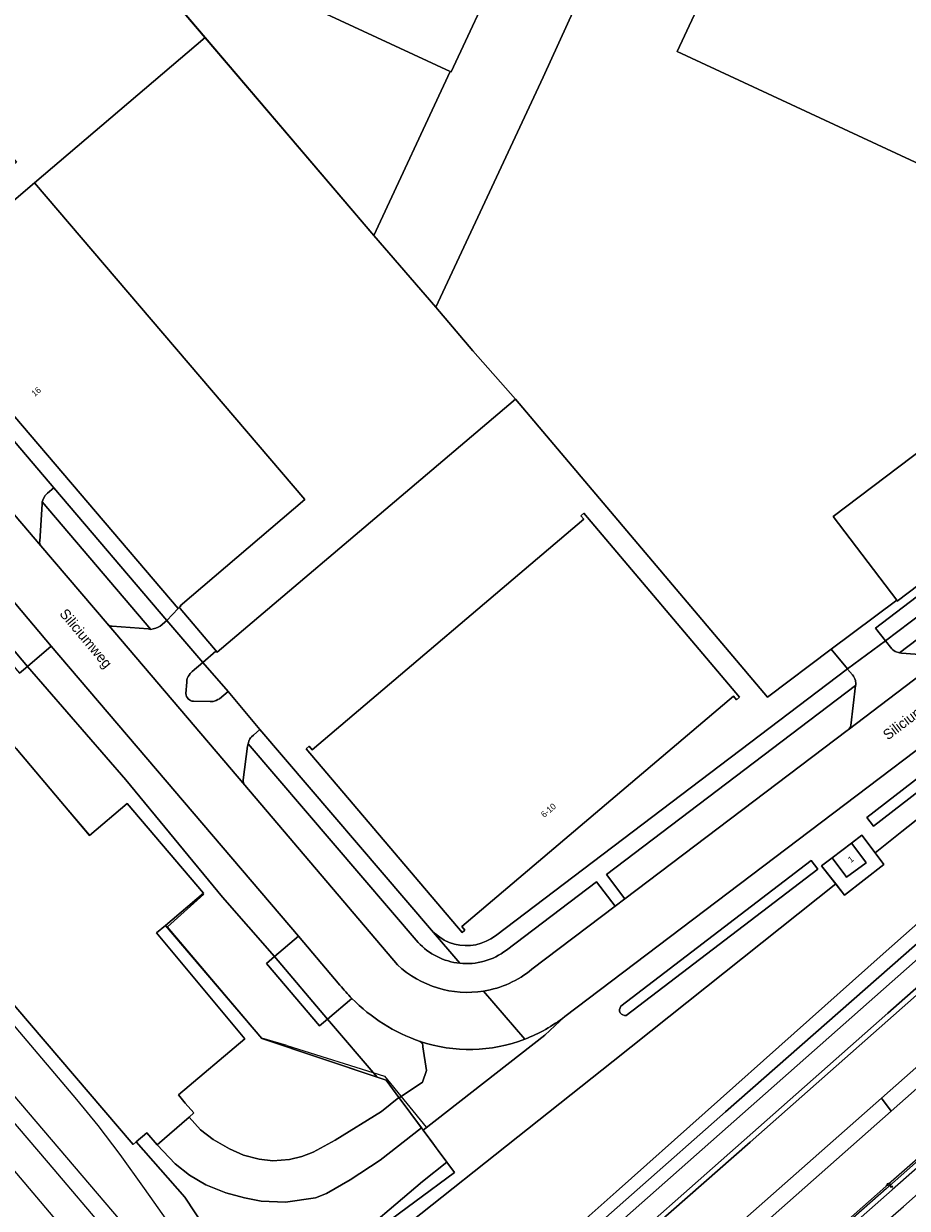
# Model space of a CAD drawing. Header units: metres. Extents: x 151448 to 154749, y 463108 to 465296.
# Tile 31 of 256: x 152224 to 152332, y 463786 to 463931. Entities that reach past the tile are written whole.
import ezdxf
from ezdxf.enums import TextEntityAlignment as Align

# ---------------------------------------------------------------- set-up
doc = ezdxf.new("R2010")
doc.units = ezdxf.units.M
doc.layers.get('0').update_dxf_attribs({"lineweight": 9})
for name, color, linetype, lineweight in [('B-ME-IE-MEUBILAIR_TROTTOIRKOLK-S', 253, 'Continuous', 9), ('B-ME-VH-KANTOPSLUITING_ACHTERKANTBAND-G', 253, 'Continuous', 9), ('B-ME-VH-KANTOPSLUITING_VOORKANTBAND-G', 253, 'Continuous', 9), ('B-ME-VH-MATERIAALGRENS-G', 253, 'Continuous', 9), ('B-PV-AM-AS_SPOOR_TREIN-G', 253, 'Continuous', 9), ('B-PV-GR-GRAS-GV', 253, 'Continuous', 9), ('B-PV-GR-GROENVOORZIENING-GV', 253, 'Continuous', 9), ('B-PV-GR-HAAG-GV', 253, 'Continuous', 9), ('B-PV-GW-TALUD_KRUIN-G', 253, 'Continuous', 9), ('B-PV-IE-TERREINAFSCHEIDING_KUNSTMATIG_HEKWERK-G', 253, 'Continuous', 9), ('B-PV-IE-TERREINAFSCHEIDING_KUNSTMATIG_MUUR-G', 253, 'Continuous', 9), ('B-PV-OG-BEBOUWING-GV', 1, 'Continuous', 9), ('B-PV-OG-BEBOUWING-T18', 2, 'Continuous', 9), ('B-PV-OG-TERREIN_BEGROEID-GV', 253, 'Continuous', 9), ('B-PV-OG-TERREIN_ERF-GV', 253, 'Continuous', 9), ('B-PV-OG-TOPOGRAFIE-T18', 2, 'Continuous', 9), ('B-PV-OG-WATER_SLOOT-GV', 253, 'Continuous', 9), ('B-PV-VH-GESLOTENVERHARDING-GV', 253, 'Continuous', 9), ('B-PV-VH-GESLOTENVERHARDING_ASFALT-GV', 253, 'Continuous', 9), ('B-PV-VH-HALFVERHARDING-GV', 253, 'Continuous', 9), ('B-PV-VH-OPENVERHARDING-GV', 253, 'Continuous', 9), ('B-PV-VH-OPENVERHARDING_BETONSTRAATSTEEN-GV', 253, 'Continuous', 9), ('B-PV-VH-OPENVERHARDING_TEGEL-GV', 253, 'Continuous', 9)]:
    doc.layers.add(name, color=color, linetype=linetype, lineweight=lineweight)
doc.styles.add('18_100', font='romans', dxfattribs={"width": 0.8, "height": 0.18})
doc.styles.add('18_200', font='romans', dxfattribs={"width": 0.8, "height": 0.36})
doc.styles.add('Drong', font='txt', dxfattribs={"height": 1.8})

# ---------------------------------------------------------------- blocks, each defined once
blk = doc.blocks.new('TROTTOIRKOLK')
at = {"ltscale": 2}
blk.add_ellipse((0, 0), major_axis=(-0.127, 0.127), ratio=1, start_param=3.926991, end_param=10.210176, dxfattribs=at)
at = {"ltscale": 2, "style": '18_100', "width": 0.8}
blk.add_text('TK', height=0.216, dxfattribs=at).set_placement((0.19, -0.37))
at = {"style": '18_200', "width": 0.8}
blk.add_attdef('HOOGTE', (0.21, 0.18), '', height=0.25, dxfattribs=at)

msp = doc.modelspace()

# ---------------------------------------------------------------- linework, layer by layer
at = {"layer": 'B-ME-VH-KANTOPSLUITING_ACHTERKANTBAND-G'}
msp.add_lwpolyline([(152443.654, 463882.122), (152440.589, 463879.781), (152431.549, 463872.682), (152422.448, 463865.23), (152412.893, 463857.418), (152406.422, 463852.078), (152404.304, 463850.451), (152401.059, 463848.252), (152397.016, 463845.738), (152391.814, 463842.329), (152386.528, 463838.25), (152375.722, 463828.797), (152355.526, 463811.036), (152347.906, 463804.288), (152337.668, 463795.332), (152329.492, 463788.103), (152318.613, 463778.511), (152310.354, 463771.258), (152300.373, 463762.461), (152291.282, 463754.432), (152283.132, 463747.262)], dxfattribs=at)
at = {"layer": 'B-ME-VH-KANTOPSLUITING_VOORKANTBAND-G'}
for points in [[(152337.589, 463795.491), (152329.428, 463788.333), (152318.507, 463778.667), (152310.324, 463771.469), (152300.213, 463762.59), (152291.168, 463754.607), (152283.035, 463747.428)], [(152285.042, 463745.106), (152292.793, 463751.892), (152301.768, 463759.756), (152313.179, 463769.825), (152322.449, 463777.966), (152331.598, 463785.915), (152339.524, 463792.965)]]:
    msp.add_lwpolyline(points, dxfattribs=at)
at = {"layer": 'B-ME-VH-MATERIAALGRENS-G', "ltscale": 0.3}
msp.add_lwpolyline([(152387.182, 463837.999), (152376.018, 463828.311), (152367.648, 463821.023), (152356.06, 463810.785), (152348.593, 463804.177), (152338.058, 463794.886), (152330.19, 463787.921), (152319.15, 463778.193), (152311.015, 463771.056), (152300.839, 463762.138), (152291.925, 463754.255), (152283.514, 463746.855)], dxfattribs=at)
at = {"layer": 'B-PV-AM-AS_SPOOR_TREIN-G', "flags": 128}
for points in [[(151645.884, 464467.578), (151661.406, 464449.2), (151694.565, 464410.444), (151701.36, 464402.353), (151720.084, 464380.436), (151751.119, 464343.821), (151769.439, 464322.479), (151776.325, 464314.282), (151789.488, 464299.025), (151805.409, 464280.142), (151839.991, 464239.747), (151962.288, 464095.963), (152000.203, 464051.449), (152004.937, 464045.994), (152099.245, 463935.178), (152113.275, 463918.806), (152192.056, 463826.252), (152198.981, 463818.219), (152206.172, 463809.67), (152217.481, 463796.517), (152235.051, 463775.752), (152269.401, 463735.426)], [(152100.814, 463942.629), (152121.855, 463917.999), (152129.027, 463909.432), (152135.646, 463901.738), (152144.59, 463891.154), (152153.442, 463880.919), (152160.684, 463872.271), (152251.706, 463765.452)], [(152116.166, 463930.779), (152119.37, 463927.661), (152123.729, 463923.271), (152127.025, 463919.805), (152131.444, 463914.859), (152135.238, 463910.614), (152139.555, 463905.639), (152147.935, 463895.873), (152156.813, 463885.438), (152166.86, 463873.612), (152175.251, 463863.755), (152187.468, 463849.468), (152197.105, 463838.151), (152203.328, 463830.834), (152213.355, 463819.052), (152222.976, 463807.754), (152230.4, 463799.002), (152233.022, 463795.791), (152235.707, 463792.269), (152238.71, 463788.091), (152241.563, 463784.051), (152244.103, 463780.309), (152247.236, 463775.58), (152253.135, 463766.639)]]:
    msp.add_lwpolyline(points, dxfattribs=at)
at = {"layer": 'B-PV-GR-GRAS-GV', "flags": 128}
for points in [[(152244.208, 463796.845), (152245.587, 463795.276), (152247.14, 463794.106), (152249.113, 463792.955), (152250.833, 463792.192), (152252.755, 463791.696), (152254.417, 463791.496), (152256.474, 463791.642), (152257.987, 463792.01), (152259.37, 463792.526), (152262.072, 463794.027), (152267.742, 463797.523), (152269.865, 463799.223), (152268.292, 463801.346), (152267.199, 463801.713), (152253.068, 463806.463), (152241.293, 463820.277), (152240.212, 463819.375), (152251.019, 463806.422), (152242.912, 463799.546), (152243.729, 463798.552), (152244.788, 463797.347)], [(152262.083, 463779.311), (152276.666, 463790.047), (152275.706, 463791.342), (152272.737, 463788.949), (152263.261, 463780.891), (152262.479, 463779.934)]]:
    msp.add_lwpolyline(points, close=True, dxfattribs=at)
msp.add_lwpolyline([(152263.261, 463780.891), (152272.737, 463788.949), (152275.706, 463791.342), (152274.656, 463792.758), (152274.411, 463793.089), (152273.8, 463793.914), (152272.821, 463795.235), (152272.605, 463795.526), (152267.568, 463791.549), (152263.879, 463789.181), (152260.979, 463787.507), (152259.639, 463786.941), (152255.977, 463786.433), (152253.005, 463786.532), (152250.984, 463786.941), (152248.697, 463787.554), (152246.248, 463788.55), (152244.232, 463789.75), (152242.505, 463791.118), (152240.282, 463793.448), (152239.012, 463794.894), (152237.726, 463793.81), (152243.68, 463787.056), (152258.901, 463763.904)], dxfattribs=at)
at = {"layer": 'B-PV-GR-GROENVOORZIENING-GV', "flags": 128}
for points in [[(152365.322, 463879.617), (152331.099, 463853.636), (152331.351, 463853.587), (152336.328, 463853.209)], [(152239.505, 463856.501), (152226.231, 463872.112), (152226.221, 463871.833), (152225.911, 463867.303)], [(152226.061, 463866.708), (152234.159, 463857.198)], [(152234.792, 463856.879), (152239.2, 463856.556), (152239.505, 463856.501)], [(152325.13, 463844.76), (152325.727, 463849.638), (152295.24, 463826.533)], [(152295.24, 463826.533), (152297.512, 463823.535), (152324.708, 463844.137), (152324.82, 463844.222)], [(152272.214, 463818.204), (152251.435, 463842.511), (152251.34, 463842.221), (152250.82, 463838.093)], [(152250.997, 463837.459), (152269.692, 463815.458)], [(152286.135, 463814.917), (152296.313, 463822.627), (152294.042, 463825.625), (152283.01, 463817.264)]]:
    msp.add_lwpolyline(points, dxfattribs=at)
at = {"layer": 'B-PV-GR-GROENVOORZIENING-GV'}
for points in [[(152225.911, 463867.303, 0.1845829), (152226.061, 463866.708)], [(152234.159, 463857.198, 0.1911673), (152234.792, 463856.879)], [(152324.82, 463844.222, 0.1646095), (152325.13, 463844.76)], [(152250.82, 463838.093, 0.2034642), (152250.997, 463837.459)], [(152277.296, 463815.653, -0.1832483), (152272.214, 463818.204)], [(152283.01, 463817.264, -0.1920172), (152277.296, 463815.653)], [(152269.692, 463815.458, 0.2318411), (152280.218, 463812.254)], [(152280.218, 463812.254, 0.1319612), (152286.135, 463814.917)]]:
    msp.add_lwpolyline(points, format="xyb", dxfattribs=at)
at = {"layer": 'B-PV-GR-GROENVOORZIENING-GV', "flags": 128}
msp.add_lwpolyline([(152330.067, 463797.565), (152328.906, 463799.161), (152280.552, 463756.469), (152281.853, 463754.926)], close=True, dxfattribs=at)
at = {"layer": 'B-PV-GR-HAAG-GV', "flags": 128}
for points in [[(152365.322, 463879.617), (152331.099, 463853.636), (152331.351, 463853.587), (152336.328, 463853.209)], [(152234.792, 463856.879), (152239.2, 463856.556), (152239.505, 463856.501), (152226.231, 463872.112), (152226.221, 463871.833), (152225.911, 463867.303)], [(152226.061, 463866.708), (152234.159, 463857.198)], [(152325.13, 463844.76), (152325.727, 463849.638), (152295.24, 463826.533), (152297.512, 463823.535), (152324.708, 463844.137), (152324.82, 463844.222)], [(152272.214, 463818.204), (152251.435, 463842.511), (152251.34, 463842.221), (152250.82, 463838.093)], [(152250.997, 463837.459), (152269.692, 463815.458)], [(152286.135, 463814.917), (152296.313, 463822.627), (152294.042, 463825.625), (152283.01, 463817.264)]]:
    msp.add_lwpolyline(points, dxfattribs=at)
at = {"layer": 'B-PV-GR-HAAG-GV'}
for points in [[(152225.911, 463867.303, 0.1845829), (152226.061, 463866.708)], [(152234.159, 463857.198, 0.1911673), (152234.792, 463856.879)], [(152324.82, 463844.222, 0.1646095), (152325.13, 463844.76)], [(152250.82, 463838.093, 0.2034642), (152250.997, 463837.459)], [(152277.296, 463815.653, -0.1832483), (152272.214, 463818.204)], [(152283.01, 463817.264, -0.1920172), (152277.296, 463815.653)], [(152269.692, 463815.458, 0.2318411), (152280.218, 463812.254)], [(152280.218, 463812.254, 0.1319612), (152286.135, 463814.917)]]:
    msp.add_lwpolyline(points, format="xyb", dxfattribs=at)
at = {"layer": 'B-PV-GR-HAAG-GV', "flags": 128}
msp.add_lwpolyline([(152330.067, 463797.565), (152328.906, 463799.161), (152280.552, 463756.469), (152281.853, 463754.926)], close=True, dxfattribs=at)
at = {"layer": 'B-PV-GW-TALUD_KRUIN-G', "flags": 128}
msp.add_lwpolyline([(152271.83, 463763.974), (152271.699, 463764.238), (152271.636, 463764.365), (152271.584, 463764.498), (152271.544, 463764.635), (152271.517, 463764.775), (152271.503, 463764.917), (152271.502, 463765.06), (152271.513, 463765.202), (152271.538, 463765.343), (152271.575, 463765.481), (152271.625, 463765.615), (152271.686, 463765.743), (152271.759, 463765.866), (152283.238, 463775.947), (152296.449, 463787.694), (152329.105, 463816.808), (152349.682, 463835.038), (152389.465, 463870.1), (152428.472, 463904.627), (152445.292, 463919.645), (152452.657, 463926.544)], dxfattribs=at)
at = {"layer": 'B-PV-IE-TERREINAFSCHEIDING_KUNSTMATIG_HEKWERK-G', "flags": 128}
for points in [[(152058.452, 463989.145), (152142.738, 463890.173), (152184.703, 463840.718), (152226.951, 463791.225), (152272.203, 463737.894)], [(152266.791, 463904.686), (152233.362, 463943.925)], [(152274.395, 463895.922), (152287.489, 463924.068), (152296.227, 463943.206)], [(152277.676, 463742.714), (152261.777, 463761.392), (152260.371, 463763.802), (152259.533, 463765.958), (152259.013, 463768.476), (152259.013, 463770.928), (152259.662, 463776.08), (152260.353, 463778.037), (152276.666, 463790.047), (152268.292, 463801.346), (152253.068, 463806.463), (152241.293, 463820.277), (152245.932, 463824.232), (152236.604, 463835.193), (152231.999, 463831.269), (152223.043, 463841.946), (152147.774, 463930.229)], [(152225.289, 463911.134), (152246.144, 463928.921)], [(152276.133, 463924.744), (152266.791, 463904.686)], [(152266.791, 463904.686), (152274.395, 463895.922)], [(152278.882, 463890.556), (152274.395, 463895.922)], [(152330.756, 463860.061), (152314.944, 463848.222), (152284.136, 463884.68)], [(152272.532, 463874.841), (152247.625, 463853.725)], [(152247.625, 463853.725), (152243.083, 463859.066)], [(152247.625, 463853.725), (152247.46, 463853.828)], [(152232.049, 463831.311), (152226.585, 463837.724)], [(152256.148, 463805.61), (152253.077, 463806.501), (152241.542, 463820.108), (152245.98, 463824.11), (152245.9, 463824.205)], [(152256.148, 463805.61), (152268.106, 463801.855), (152273.212, 463795.594)]]:
    msp.add_lwpolyline(points, dxfattribs=at)
at = {"layer": 'B-PV-IE-TERREINAFSCHEIDING_KUNSTMATIG_MUUR-G', "flags": 128}
for points in [[(152284.136, 463884.68), (152278.882, 463890.556)], [(152284.136, 463884.68), (152272.532, 463874.841)], [(152326.479, 463831.345), (152329.196, 463827.74), (152324.389, 463823.977), (152321.556, 463827.553)]]:
    msp.add_lwpolyline(points, dxfattribs=at)
at = {"layer": 'B-PV-OG-BEBOUWING-GV', "flags": 128}
for points in [[(152276.133, 463924.744), (152276.258, 463924.686), (152282.079, 463937.208), (152265.47, 463944.931), (152275.914, 463967.443), (152272.925, 463968.833), (152273.699, 463970.491), (152255.199, 463979.102), (152248.88, 463965.488), (152253.767, 463963.193), (152243.047, 463940.128)], [(152346.207, 463935.995), (152345.693, 463934.92), (152345.834, 463934.858), (152344.494, 463931.857), (152312.919, 463946.564), (152311.921, 463944.418), (152303.915, 463927.198), (152335.919, 463912.294), (152335.961, 463912.307), (152344.86, 463908.189), (152355.107, 463894.626), (152322.996, 463870.323), (152330.756, 463860.061), (152330.83, 463859.963), (152358.92, 463881.252), (152357.622, 463882.965), (152358.228, 463883.424), (152361.606, 463885.985), (152362.277, 463884.979), (152378.932, 463920.775), (152369.487, 463925.168), (152367.022, 463926.314)], [(152225.289, 463911.134), (152210.057, 463898.143), (152209.997, 463898.214), (152209.676, 463897.942), (152242.845, 463859.062), (152242.987, 463859.178), (152243.174, 463859.331), (152243.111, 463859.393), (152258.341, 463872.389)], [(152311.176, 463847.899), (152311.534, 463848.203), (152292.469, 463870.704), (152292.11, 463870.401), (152292.479, 463869.966), (152259.24, 463841.775), (152258.871, 463842.209), (152258.513, 463841.905), (152277.577, 463819.404), (152277.935, 463819.708), (152277.567, 463820.142), (152310.807, 463848.333)], [(152325.229, 463830.351), (152322.845, 463828.57), (152324.524, 463826.327), (152324.626, 463826.191), (152327.041, 463827.948), (152326.862, 463828.186)]]:
    msp.add_lwpolyline(points, close=True, dxfattribs=at)
at = {"layer": 'B-PV-OG-TERREIN_BEGROEID-GV', "flags": 128}
for points in [[(152371.577, 463870.778), (152290.142, 463809.131), (152287.716, 463806.871), (152272.821, 463795.235), (152273.8, 463793.914), (152274.411, 463793.089), (152274.656, 463792.758), (152275.706, 463791.342), (152276.666, 463790.047), (152262.083, 463779.311), (152260.353, 463778.037), (152259.662, 463776.08), (152259.482, 463774.65), (152296.055, 463803.689), (152323.299, 463825.353), (152321.556, 463827.553), (152322.845, 463828.57), (152325.229, 463830.351), (152326.479, 463831.345), (152328.111, 463829.179), (152331.39, 463831.787), (152359.568, 463854.028), (152452.22, 463927.075)], [(152359.568, 463854.028), (152331.39, 463831.787), (152328.111, 463829.179), (152329.196, 463827.74), (152324.389, 463823.977), (152323.299, 463825.353), (152296.055, 463803.689), (152259.482, 463774.65)], [(152223.043, 463841.946), (152231.999, 463831.269), (152236.604, 463835.193), (152245.932, 463824.232), (152241.293, 463820.277), (152253.068, 463806.463), (152267.199, 463801.713), (152261.138, 463808.833), (152260.147, 463807.989), (152253.649, 463815.619), (152254.641, 463816.464), (152248.257, 463823.74), (152236.461, 463838.079), (152224.42, 463851.97), (152223.431, 463851.128)], [(152277.39, 463768.866), (152309.807, 463797.474), (152368.765, 463849.249)], [(152283.238, 463775.947), (152296.449, 463787.694), (152329.105, 463816.808), (152349.682, 463835.038)], [(152349.682, 463835.038), (152329.105, 463816.808), (152296.449, 463787.694), (152283.238, 463775.947)], [(152297.027, 463810.401), (152320.293, 463828.212), (152321.123, 463827.159), (152297.669, 463809.281)], [(152264.1, 463811.355), (152261.138, 463808.833), (152267.199, 463801.713), (152268.292, 463801.346), (152269.865, 463799.223), (152269.887, 463799.194)], [(152269.887, 463799.194), (152272.761, 463801.11), (152273.243, 463802.532), (152272.803, 463805.436)]]:
    msp.add_lwpolyline(points, dxfattribs=at)
for points in [[(152383.636, 463875.529), (152327.929, 463832.425), (152327.112, 463833.488), (152382.806, 463876.582)], [(152257.564, 463818.953), (152227.335, 463854.452), (152224.42, 463851.97), (152236.461, 463838.079), (152248.257, 463823.74), (152254.641, 463816.464)], [(152326.862, 463828.186), (152327.041, 463827.948), (152324.626, 463826.191), (152324.524, 463826.327), (152322.845, 463828.57), (152321.556, 463827.553), (152323.299, 463825.353), (152324.389, 463823.977), (152329.196, 463827.74), (152328.111, 463829.179), (152326.479, 463831.345), (152325.229, 463830.351)]]:
    msp.add_lwpolyline(points, close=True, dxfattribs=at)
at = {"layer": 'B-PV-OG-TERREIN_BEGROEID-GV'}
for points in [[(152272.467, 463806.088, -0.1157849), (152264.1, 463811.355)], [(152297.669, 463809.281, -0.7275324), (152297.027, 463810.401)], [(152272.803, 463805.436, 0.2731747), (152272.467, 463806.088)]]:
    msp.add_lwpolyline(points, format="xyb", dxfattribs=at)
at = {"layer": 'B-PV-OG-TERREIN_ERF-GV', "flags": 128}
for points in [[(152296.227, 463943.206), (152287.489, 463924.068), (152274.395, 463895.922), (152278.882, 463890.556), (152284.136, 463884.68), (152314.944, 463848.222), (152322.756, 463854.071), (152330.756, 463860.061), (152322.996, 463870.323), (152355.107, 463894.626), (152344.86, 463908.189), (152335.961, 463912.307), (152335.919, 463912.294), (152303.915, 463927.198), (152311.921, 463944.418), (152304.15, 463948.009), (152299.608, 463950.119)], [(152282.079, 463937.208), (152276.258, 463924.686), (152276.133, 463924.744), (152266.791, 463904.686), (152274.395, 463895.922), (152287.489, 463924.068), (152296.227, 463943.206), (152291.748, 463945.373), (152291.83, 463945.529), (152286.992, 463947.778)], [(152234.64, 463942.424), (152221.698, 463931.423), (152214.029, 463940.445), (152204.785, 463935.221), (152213.935, 463924.441), (152223.084, 463913.662), (152207.838, 463900.719), (152207.902, 463900.663), (152207.582, 463900.39), (152209.676, 463897.942), (152209.997, 463898.214), (152210.057, 463898.143), (152225.289, 463911.134), (152246.144, 463928.921)], [(152274.395, 463895.922), (152266.791, 463904.686), (152246.144, 463928.921), (152225.289, 463911.134), (152258.341, 463872.389), (152243.111, 463859.393), (152243.174, 463859.331), (152242.987, 463859.178), (152243.083, 463859.066), (152247.625, 463853.725), (152272.532, 463874.841), (152284.136, 463884.68), (152278.882, 463890.556)], [(152252.827, 463844.24), (152273.845, 463819.698), (152274.316, 463819.235), (152274.845, 463818.831), (152275.409, 463818.489), (152276.014, 463818.213), (152276.645, 463818.009), (152277.294, 463817.875), (152277.952, 463817.818), (152278.614, 463817.835), (152279.272, 463817.929), (152279.912, 463818.098), (152280.529, 463818.338), (152281.116, 463818.644), (152281.663, 463819.018), (152324.73, 463851.654), (152322.756, 463854.071), (152314.944, 463848.222), (152284.136, 463884.68), (152272.532, 463874.841), (152247.625, 463853.725), (152247.46, 463853.828), (152245.871, 463852.444), (152248.952, 463848.889)], [(152329.376, 463855.102), (152328.154, 463856.638), (152360.221, 463881.074), (152358.228, 463883.424), (152357.622, 463882.965), (152358.92, 463881.252), (152330.83, 463859.963), (152330.756, 463860.061), (152322.756, 463854.071), (152324.73, 463851.654)], [(152311.176, 463847.899), (152310.807, 463848.333), (152277.567, 463820.142), (152277.935, 463819.708), (152277.577, 463819.404), (152258.513, 463841.905), (152258.871, 463842.209), (152259.24, 463841.775), (152292.479, 463869.966), (152292.11, 463870.401), (152292.469, 463870.704), (152311.534, 463848.203)], [(152242.845, 463859.062), (152241.449, 463857.582), (152245.871, 463852.444), (152247.46, 463853.828), (152247.625, 463853.725), (152243.083, 463859.066), (152242.987, 463859.178)]]:
    msp.add_lwpolyline(points, close=True, dxfattribs=at)
for points in [[(152234.64, 463942.424), (152246.144, 463928.921), (152266.791, 463904.686), (152276.133, 463924.744), (152243.047, 463940.128)], [(152358.228, 463883.424), (152360.221, 463881.074), (152328.154, 463856.638), (152329.376, 463855.102), (152364.077, 463881.356)]]:
    msp.add_lwpolyline(points, dxfattribs=at)
at = {"layer": 'B-PV-OG-WATER_SLOOT-GV', "flags": 128}
msp.add_lwpolyline([(152383.636, 463875.529), (152382.806, 463876.582), (152327.112, 463833.488), (152327.929, 463832.425)], close=True, dxfattribs=at)
msp.add_lwpolyline([(152297.669, 463809.281), (152321.123, 463827.159), (152320.293, 463828.212), (152297.027, 463810.401)], dxfattribs=at)
at = {"layer": 'B-PV-OG-WATER_SLOOT-GV'}
msp.add_lwpolyline([(152297.027, 463810.401, 0.7275324), (152297.669, 463809.281)], format="xyb", dxfattribs=at)
at = {"layer": 'B-PV-VH-GESLOTENVERHARDING-GV', "flags": 128}
msp.add_lwpolyline([(152212.205, 463822.896), (152237.329, 463793.476), (152237.726, 463793.81), (152239.012, 463794.894), (152240.282, 463793.448), (152244.208, 463796.845), (152244.788, 463797.347), (152243.729, 463798.552), (152242.912, 463799.546), (152251.019, 463806.422), (152240.212, 463819.375), (152241.293, 463820.277), (152245.932, 463824.232), (152236.604, 463835.193), (152231.999, 463831.269), (152223.043, 463841.946)], dxfattribs=at)
at = {"layer": 'B-PV-VH-GESLOTENVERHARDING_ASFALT-GV', "flags": 128}
for points in [[(152269.692, 463815.458), (152250.997, 463837.459), (152234.159, 463857.198), (152226.061, 463866.708), (152201.587, 463895.413), (152198.603, 463898.912), (152186.263, 463913.437), (152185.945, 463913.811), (152176.462, 463924.942), (152176.453, 463924.952), (152163.723, 463939.853)], [(152158.994, 463934.706), (152162.905, 463930.114), (152169.434, 463922.446), (152182.288, 463907.351), (152188.854, 463899.641), (152196.286, 463890.913), (152201.672, 463884.588), (152208.235, 463876.881), (152220.794, 463862.133), (152227.335, 463854.452), (152257.564, 463818.953), (152262.645, 463812.987)], [(152454.949, 463924.267), (152445.65, 463915.41), (152438.785, 463909.378), (152418.565, 463891.267), (152393.812, 463869.23), (152378.814, 463856.089), (152339.716, 463821.827), (152284.067, 463772.639), (152274.302, 463763.882), (152275.897, 463761.989), (152329.691, 463809.54), (152370.04, 463845.137), (152380.414, 463854.271)], [(152478.555, 463907.224), (152472.453, 463918.653), (152471.47, 463917.989), (152467.895, 463915.49), (152463.88, 463912.73), (152459.034, 463909.394), (152452.262, 463904.606), (152443.431, 463898.1), (152442.923, 463897.708), (152441.073, 463896.233), (152440.283, 463895.585), (152417.891, 463876.063), (152400.12, 463859.19), (152386.531, 463847.332), (152386.276, 463847.11), (152365.743, 463829.03), (152343.451, 463809.401), (152330.067, 463797.565), (152281.853, 463754.926), (152285.981, 463750.029)], [(152367.601, 463876.58), (152336.833, 463853.34), (152336.733, 463853.264), (152324.82, 463844.222), (152324.708, 463844.137), (152297.512, 463823.535), (152296.313, 463822.627), (152286.135, 463814.917)], [(152290.142, 463809.131), (152371.577, 463870.778)], [(152371.739, 463845.849), (152312.81, 463793.777), (152286.149, 463770.343), (152276.259, 463761.561), (152280.552, 463756.469), (152328.906, 463799.161), (152344.35, 463812.796)], [(152285.253, 463806.37), (152280.218, 463812.254)], [(152280.218, 463812.254), (152285.253, 463806.37)]]:
    msp.add_lwpolyline(points, dxfattribs=at)
for points in [[(152430.948, 463899.06), (152427.448, 463895.901), (152406.721, 463877.433), (152380.414, 463854.271), (152370.04, 463845.137), (152329.691, 463809.54), (152275.897, 463761.989), (152276.259, 463761.561), (152286.149, 463770.343), (152312.81, 463793.777), (152371.739, 463845.849), (152380.836, 463853.791), (152399.026, 463869.67), (152422.973, 463890.844), (152427.535, 463894.68), (152431.774, 463898.192)], [(152328.906, 463799.161), (152330.067, 463797.565), (152343.451, 463809.401), (152365.743, 463829.03), (152364.131, 463830.394), (152344.35, 463812.796)]]:
    msp.add_lwpolyline(points, close=True, dxfattribs=at)
at = {"layer": 'B-PV-VH-GESLOTENVERHARDING_ASFALT-GV'}
for points in [[(152280.218, 463812.254, -0.2318411), (152269.692, 463815.458)], [(152286.135, 463814.917, -0.1319612), (152280.218, 463812.254)], [(152262.645, 463812.987, 0.0249048), (152264.1, 463811.355)], [(152264.1, 463811.355, 0.1157849), (152272.467, 463806.088)], [(152285.253, 463806.37, 0.0742483), (152290.142, 463809.131)], [(152272.467, 463806.088, 0.1736257), (152285.253, 463806.37)]]:
    msp.add_lwpolyline(points, format="xyb", dxfattribs=at)
at = {"layer": 'B-PV-VH-HALFVERHARDING-GV', "flags": 128}
msp.add_lwpolyline([(152276.408, 463741.597), (152258.901, 463763.904), (152243.68, 463787.056), (152237.726, 463793.81), (152237.329, 463793.476), (152212.205, 463822.896), (152203.206, 463833.646), (152201.151, 463831.872), (152195.201, 463838.924), (152192.942, 463837.092), (152166.036, 463868.768), (152166.073, 463869.066), (152170.245, 463872.307), (152166.073, 463877.054), (152132.342, 463916.819), (152132.209, 463916.976), (152127.209, 463922.731), (152125.195, 463925.947), (152123.204, 463928.088), (152113.76, 463937.056)], dxfattribs=at)
at = {"layer": 'B-PV-VH-OPENVERHARDING-GV', "flags": 128}
msp.add_lwpolyline([(152269.865, 463799.223), (152267.742, 463797.523), (152262.072, 463794.027), (152259.37, 463792.526), (152257.987, 463792.01), (152256.474, 463791.642), (152254.417, 463791.496), (152252.755, 463791.696), (152250.833, 463792.192), (152249.113, 463792.955), (152247.14, 463794.106), (152245.587, 463795.276), (152244.208, 463796.845), (152240.282, 463793.448), (152242.505, 463791.118), (152244.232, 463789.75), (152246.248, 463788.55), (152248.697, 463787.554), (152250.984, 463786.941), (152253.005, 463786.532), (152255.977, 463786.433), (152259.639, 463786.941), (152260.979, 463787.507), (152263.879, 463789.181), (152267.568, 463791.549), (152272.605, 463795.526), (152269.887, 463799.194)], close=True, dxfattribs=at)
at = {"layer": 'B-PV-VH-OPENVERHARDING_BETONSTRAATSTEEN-GV', "flags": 128}
for points in [[(152198.603, 463898.912), (152201.587, 463895.413), (152226.061, 463866.708)], [(152211.916, 463892.28), (152227.636, 463873.818), (152241.449, 463857.582), (152242.845, 463859.062), (152209.676, 463897.942)], [(152225.911, 463867.303), (152226.221, 463871.833), (152226.231, 463872.112), (152226.365, 463872.502), (152226.583, 463872.858), (152226.867, 463873.16), (152227.636, 463873.818), (152211.916, 463892.28)], [(152244.194, 463850.918), (152244.337, 463851.115), (152244.361, 463851.138), (152244.556, 463851.329), (152245.871, 463852.444), (152241.449, 463857.582), (152240.663, 463856.907), (152240.396, 463856.751), (152240.107, 463856.631), (152239.809, 463856.547), (152239.505, 463856.501), (152239.2, 463856.556), (152234.792, 463856.879)], [(152234.159, 463857.198), (152250.997, 463837.459)], [(152336.328, 463853.209), (152331.351, 463853.587), (152331.099, 463853.636), (152330.587, 463853.804), (152330.294, 463854.013), (152330.165, 463854.138), (152329.376, 463855.102), (152324.73, 463851.654), (152324.748, 463851.632), (152325.338, 463850.947), (152325.458, 463850.787), (152325.561, 463850.613), (152325.641, 463850.431), (152325.698, 463850.235), (152325.743, 463849.84), (152325.763, 463849.665), (152325.727, 463849.638), (152325.13, 463844.76)], [(152324.82, 463844.222), (152336.733, 463853.264)], [(152243.794, 463848.635), (152243.909, 463850.036)], [(152252.827, 463844.24), (152248.952, 463848.889), (152247.898, 463848.022), (152247.703, 463847.902), (152247.494, 463847.804), (152247.276, 463847.729), (152247.125, 463847.677), (152247.054, 463847.674), (152246.783, 463847.662), (152244.722, 463847.7)], [(152250.82, 463838.093), (152251.34, 463842.221), (152251.435, 463842.511), (152251.489, 463842.818), (152251.618, 463843.102), (152251.707, 463843.231), (152251.809, 463843.351), (152252.054, 463843.542), (152252.827, 463844.24)], [(152262.645, 463812.987), (152257.564, 463818.953), (152254.641, 463816.464), (152261.138, 463808.833)], [(152261.138, 463808.833), (152264.1, 463811.355)], [(152272.803, 463805.436), (152273.243, 463802.532), (152272.761, 463801.11), (152269.887, 463799.194), (152272.605, 463795.526), (152272.821, 463795.235), (152287.716, 463806.871), (152290.142, 463809.131)]]:
    msp.add_lwpolyline(points, dxfattribs=at)
at = {"layer": 'B-PV-VH-OPENVERHARDING_BETONSTRAATSTEEN-GV'}
for points in [[(152226.061, 463866.708, -0.1845829), (152225.911, 463867.303)], [(152234.792, 463856.879, -0.1911673), (152234.159, 463857.198)], [(152243.909, 463850.036, -0.177762), (152244.194, 463850.918)], [(152244.722, 463847.7, -0.3515807), (152243.794, 463848.635)], [(152325.13, 463844.76, -0.1646095), (152324.82, 463844.222)], [(152250.997, 463837.459, -0.2034642), (152250.82, 463838.093)], [(152264.1, 463811.355, -0.0249048), (152262.645, 463812.987)], [(152290.142, 463809.131, -0.0742483), (152285.253, 463806.37)], [(152285.253, 463806.37, -0.1736257), (152272.467, 463806.088)], [(152272.467, 463806.088, -0.2731747), (152272.803, 463805.436)]]:
    msp.add_lwpolyline(points, format="xyb", dxfattribs=at)
at = {"layer": 'B-PV-VH-OPENVERHARDING_BETONSTRAATSTEEN-GV', "flags": 128}
for points in [[(152220.794, 463862.133), (152217.881, 463859.652), (152224.42, 463851.97), (152227.335, 463854.452)], [(152217.881, 463859.652), (152216.891, 463858.808), (152223.431, 463851.128), (152224.42, 463851.97)], [(152254.641, 463816.464), (152253.649, 463815.619), (152260.147, 463807.989), (152261.138, 463808.833)]]:
    msp.add_lwpolyline(points, close=True, dxfattribs=at)
at = {"layer": 'B-PV-VH-OPENVERHARDING_TEGEL-GV', "flags": 128}
for points in [[(152453.77, 463925.319), (152450.84, 463922.51), (152444.14, 463916.24), (152417.256, 463892.162), (152377.796, 463857.241), (152368.765, 463849.249), (152309.807, 463797.474), (152277.39, 463768.866), (152273.305, 463765.064), (152274.302, 463763.882), (152284.067, 463772.639), (152339.716, 463821.827), (152378.814, 463856.089), (152393.812, 463869.23), (152418.565, 463891.267), (152438.785, 463909.378), (152445.65, 463915.41), (152454.949, 463924.267)], [(152364.077, 463881.356), (152329.376, 463855.102), (152330.165, 463854.138), (152330.294, 463854.013), (152330.587, 463853.804), (152331.099, 463853.636), (152365.322, 463879.617)], [(152244.722, 463847.7), (152246.783, 463847.662), (152247.054, 463847.674), (152247.125, 463847.677), (152247.276, 463847.729), (152247.494, 463847.804), (152247.703, 463847.902), (152247.898, 463848.022), (152248.952, 463848.889), (152245.871, 463852.444), (152244.556, 463851.329), (152244.361, 463851.138), (152244.337, 463851.115), (152244.194, 463850.918)], [(152296.313, 463822.627), (152297.512, 463823.535), (152295.24, 463826.533), (152325.727, 463849.638), (152325.763, 463849.665), (152325.743, 463849.84), (152325.698, 463850.235), (152325.641, 463850.431), (152325.561, 463850.613), (152325.458, 463850.787), (152325.338, 463850.947), (152324.748, 463851.632), (152324.73, 463851.654), (152281.663, 463819.018), (152281.116, 463818.644), (152280.529, 463818.338), (152279.912, 463818.098), (152279.272, 463817.929), (152278.614, 463817.835), (152277.952, 463817.818), (152277.294, 463817.875), (152276.645, 463818.009), (152276.014, 463818.213), (152275.409, 463818.489), (152274.845, 463818.831), (152274.316, 463819.235), (152273.845, 463819.698), (152277.296, 463815.653)], [(152243.909, 463850.036), (152243.794, 463848.635)], [(152277.296, 463815.653), (152273.845, 463819.698), (152252.827, 463844.24), (152252.054, 463843.542), (152251.809, 463843.351), (152251.707, 463843.231), (152251.618, 463843.102), (152251.489, 463842.818), (152251.435, 463842.511)], [(152251.435, 463842.511), (152272.214, 463818.204)], [(152283.01, 463817.264), (152294.042, 463825.625), (152296.313, 463822.627)]]:
    msp.add_lwpolyline(points, dxfattribs=at)
msp.add_lwpolyline([(152226.231, 463872.112), (152239.505, 463856.501), (152239.809, 463856.547), (152240.107, 463856.631), (152240.396, 463856.751), (152240.663, 463856.907), (152241.449, 463857.582), (152227.636, 463873.818), (152226.867, 463873.16), (152226.583, 463872.858), (152226.365, 463872.502)], close=True, dxfattribs=at)
at = {"layer": 'B-PV-VH-OPENVERHARDING_TEGEL-GV'}
for points in [[(152244.194, 463850.918, 0.177762), (152243.909, 463850.036)], [(152243.794, 463848.635, 0.3515807), (152244.722, 463847.7)], [(152272.214, 463818.204, 0.1832483), (152277.296, 463815.653)], [(152277.296, 463815.653, 0.1920172), (152283.01, 463817.264)]]:
    msp.add_lwpolyline(points, format="xyb", dxfattribs=at)

# ---------------------------------------------------------------- block references
at = {"layer": 'B-ME-IE-MEUBILAIR_TROTTOIRKOLK-S'}
msp.add_blockref('TROTTOIRKOLK', (152329.759, 463788.576), dxfattribs=at)

# ---------------------------------------------------------------- texts
at = {"layer": 'B-PV-OG-BEBOUWING-T18', "style": 'Drong'}
for s, rotation, p in [('16', 40.5, (152225.48, 463885.58)), ('6-10', 40.3, (152288.148, 463834.36)), ('1', 37, (152325.14, 463828.38))]:
    msp.add_text(s, height=0.75, rotation=rotation, dxfattribs=at).set_placement(p, align=Align.MIDDLE)
at = {"layer": 'B-PV-OG-TOPOGRAFIE-T18', "style": 'Drong'}
for rotation, p in [(310, (152231.454, 463855.296)), (37.1, (152332.906, 463845.93))]:
    msp.add_text('Siliciumweg', height=1.25, rotation=rotation, dxfattribs=at).set_placement(p, align=Align.MIDDLE)

doc.saveas('drawing.dxf')
